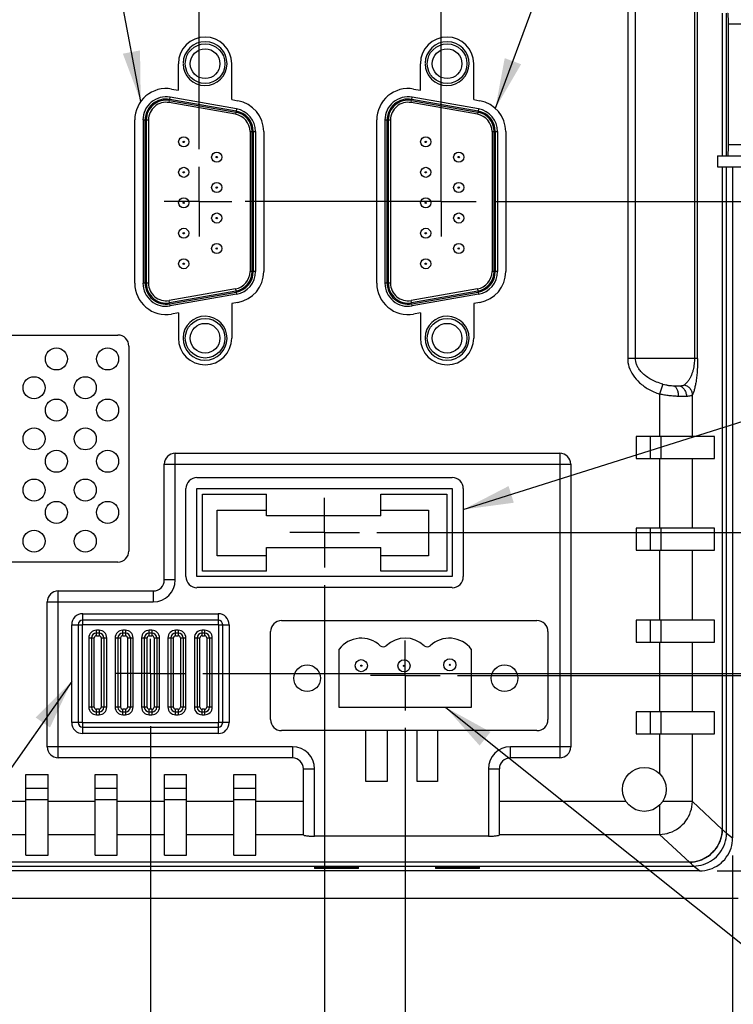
# Model space of a CAD drawing. Header units: inches. Extents: x 0 to 34, y 0 to 22.
# Tile 16 of 21: x 25.9 to 28.4, y 7.5 to 11. Entities that reach past the tile are written whole.
import ezdxf

# ---------------------------------------------------------------- set-up
doc = ezdxf.new("R2010")
doc.units = ezdxf.units.IN
doc.header["$LTSCALE"] = 1.87
doc.header["$MEASUREMENT"] = 0
doc.linetypes.add('CENTER', pattern=[0.6, 0.375, -0.075, 0.075, -0.075])
doc.layers.get('0').update_dxf_attribs({"linetype": 'CONTINUOUS'})
for name, color, linetype in [('DEFAULT_1', 7, 'CENTER'), ('DETAIL', 7, 'CONTINUOUS'), ('DIMENSIONS', 7, 'CONTINUOUS')]:
    doc.layers.add(name, color=color, linetype=linetype)
doc.styles.get("Standard").update_dxf_attribs({"font": 'txt', "width": 0.8})
doc.dimstyles.new('DIMSTYLE_1', dxfattribs={"dimtxt": 0.125, "dimasz": 0.18, "dimexe": 0.18, "dimexo": 0.0625, "dimgap": 0.09, "dimtad": 0, "dimtih": 1, "dimtoh": 1, "dimdec": 1, "dimdsep": 46, "dimtxsty": 'STANDARD', "dimblk": '_FILLED', "dimblk1": '_FILLED', "dimblk2": '_FILLED', "dimcen": 0.09, "dimadec": 0, "dimazin": 0, "dimtp": 0.1, "dimtm": 0.1, "dimtfac": 1, "dimtdec": 1, "dimtofl": 0, "dimtmove": 0, "dimatfit": 3, "dimldrblk": '_FILLED', "dimfxl": 1, "dimtolj": 1, "dimarcsym": 0})
doc.dimstyles.new('DIMSTYLE_2', dxfattribs={"dimtxt": 0.125, "dimasz": 0.18, "dimexe": 0.18, "dimexo": 0.0625, "dimgap": 0.09, "dimtad": 0, "dimtih": 1, "dimtoh": 1, "dimdec": 3, "dimdsep": 46, "dimtxsty": 'STANDARD', "dimblk": '_FILLED', "dimblk1": '_FILLED', "dimblk2": '_FILLED', "dimcen": 0.09, "dimadec": 0, "dimazin": 0, "dimtp": 0.01, "dimtm": 0.01, "dimtfac": 1, "dimtdec": 3, "dimtofl": 0, "dimtmove": 0, "dimatfit": 3, "dimldrblk": '_FILLED', "dimfxl": 1, "dimtolj": 1, "dimarcsym": 0})

# ---------------------------------------------------------------- blocks, each defined once
blk = doc.blocks.new('_FILLED')
at = {"color": 0, "linetype": 'BYBLOCK'}
blk.add_solid([(0, 0), (-1, 0.174), (-1, -0.174)], dxfattribs=at)
blk = doc.blocks.new('*D17')
at = {"layer": 'DIMENSIONS', "color": 2, "linetype": 'CONTINUOUS'}
for p, q in [((20.9606, 7.9839), (20.9606, 4.7049)), ((28.4409, 7.9839), (28.4409, 4.7049)), ((20.9606, 4.8299), (24.2083, 4.8299)), ((28.4409, 4.8299), (25.5583, 4.8299))]:
    blk.add_line(p, q, dxfattribs=at)
at = {"layer": 'DIMENSIONS', "color": 2, "linetype": 'CONTINUOUS', "xscale": 0.18, "yscale": 0.18, "zscale": 0.18, "rotation": 180}
blk.add_blockref('_FILLED', (20.9606, 4.8299), dxfattribs=at)
at = {"layer": 'DIMENSIONS', "color": 2, "linetype": 'CONTINUOUS', "xscale": 0.18, "yscale": 0.18, "zscale": 0.18}
blk.add_blockref('_FILLED', (28.4409, 4.8299), dxfattribs=at)
at = {"layer": 'DIMENSIONS', "color": 2, "linetype": 'CONTINUOUS', "width": 0.8}
for s, p in [('[', (24.6958, 4.7674)), (']', (25.3958, 4.7674)), ('190', (24.2708, 4.7674)), ('7.4803', (24.7958, 4.7674))]:
    blk.add_text(s, height=0.125, dxfattribs=at).set_placement(p)
blk = doc.blocks.new('*D22')
at = {"layer": 'DIMENSIONS', "color": 2, "linetype": 'CONTINUOUS'}
for p, q in [((26.5317, 18.2817), (26.5317, 19.0317)), ((28.5393, 13.6405), (28.5393, 19.0317)), ((26.5317, 18.9067), (26.9602, 18.9067)), ((28.5393, 18.9067), (28.0102, 18.9067)), ((26.5317, 10.5115), (26.5317, 18.0317))]:
    blk.add_line(p, q, dxfattribs=at)
at = {"layer": 'DIMENSIONS', "color": 2, "linetype": 'CONTINUOUS', "xscale": 0.18, "yscale": 0.18, "zscale": 0.18, "rotation": 180}
blk.add_blockref('_FILLED', (26.5317, 18.9067), dxfattribs=at)
at = {"layer": 'DIMENSIONS', "color": 2, "linetype": 'CONTINUOUS', "xscale": 0.18, "yscale": 0.18, "zscale": 0.18}
blk.add_blockref('_FILLED', (28.5393, 18.9067), dxfattribs=at)
at = {"layer": 'DIMENSIONS', "color": 2, "linetype": 'CONTINUOUS', "width": 0.8}
for s, p in [('51', (27.0227, 18.8442)), ('[', (27.3477, 18.8442)), ('2.01', (27.4477, 18.8442)), (']', (27.8477, 18.8442))]:
    blk.add_text(s, height=0.125, dxfattribs=at).set_placement(p)
blk = doc.blocks.new('*D27')
at = {"layer": 'DIMENSIONS', "color": 2, "linetype": 'CONTINUOUS'}
for p, q in [((28.3854, 13.5583), (32.6899, 13.5583)), ((32.5649, 13.5583), (32.5649, 11.796)), ((32.5649, 10.324), (32.5649, 11.3585)), ((27.5853, 10.324), (32.6899, 10.324))]:
    blk.add_line(p, q, dxfattribs=at)
at = {"layer": 'DIMENSIONS', "color": 2, "linetype": 'CONTINUOUS', "xscale": 0.18, "yscale": 0.18, "zscale": 0.18}
for p, rotation in [((32.5649, 13.5583), 90), ((32.5649, 10.324), 270)]:
    blk.add_blockref('_FILLED', p, dxfattribs=dict(at, rotation=rotation))
at = {"layer": 'DIMENSIONS', "color": 2, "linetype": 'CONTINUOUS', "width": 0.8}
for s, p in [('82.2', (32.2649, 11.6085)), ('[', (32.2649, 11.421)), ('3.23', (32.3649, 11.421)), (']', (32.7649, 11.421))]:
    blk.add_text(s, height=0.125, dxfattribs=at).set_placement(p)
blk = doc.blocks.new('*D32')
at = {"layer": 'DIMENSIONS', "color": 2, "linetype": 'CONTINUOUS'}
for p, q in [((29.5649, 8.6275), (29.5649, 8.9875)), ((27.4567, 8.6275), (29.6899, 8.6275)), ((28.3854, 7.9284), (29.6899, 7.9284)), ((29.5649, 7.9284), (29.5649, 7.5684))]:
    blk.add_line(p, q, dxfattribs=at)
at = {"layer": 'DIMENSIONS', "color": 2, "linetype": 'CONTINUOUS', "xscale": 0.18, "yscale": 0.18, "zscale": 0.18}
for p, rotation in [((29.5649, 8.6275), 270), ((29.5649, 7.9284), 90)]:
    blk.add_blockref('_FILLED', p, dxfattribs=dict(at, rotation=rotation))
at = {"layer": 'DIMENSIONS', "color": 2, "linetype": 'CONTINUOUS', "width": 0.8}
for s, p in [('17.8', (29.3149, 8.2066)), ('[', (29.3149, 8.0191)), ('.70', (29.4149, 8.0191)), (']', (29.7149, 8.0191))]:
    blk.add_text(s, height=0.125, dxfattribs=at).set_placement(p)
blk = doc.blocks.new('*D33')
at = {"layer": 'DIMENSIONS', "color": 2, "linetype": 'CONTINUOUS'}
for p, q in [((30.3149, 8.6345), (30.3149, 8.9945)), ((26.5446, 8.6345), (29.4399, 8.6345)), ((29.6899, 8.6345), (30.4399, 8.6345)), ((28.3854, 7.9284), (30.4399, 7.9284)), ((30.3149, 7.9284), (30.3149, 7.5684))]:
    blk.add_line(p, q, dxfattribs=at)
at = {"layer": 'DIMENSIONS', "color": 2, "linetype": 'CONTINUOUS', "xscale": 0.18, "yscale": 0.18, "zscale": 0.18}
for p, rotation in [((30.3149, 8.6345), 270), ((30.3149, 7.9284), 90)]:
    blk.add_blockref('_FILLED', p, dxfattribs=dict(at, rotation=rotation))
at = {"layer": 'DIMENSIONS', "color": 2, "linetype": 'CONTINUOUS', "width": 0.8}
for s, p in [('17.9', (30.0649, 8.4013)), ('[', (30.0649, 8.2138)), ('.71', (30.1649, 8.2138)), (']', (30.4649, 8.2138))]:
    blk.add_text(s, height=0.125, dxfattribs=at).set_placement(p)
blk = doc.blocks.new('*D34')
at = {"layer": 'DIMENSIONS', "color": 2, "linetype": 'CONTINUOUS'}
for p, q in [((27.168, 9.1391), (31.1899, 9.1391)), ((31.0649, 9.1391), (31.0649, 8.7929)), ((31.0649, 7.9284), (31.0649, 8.3554)), ((28.3854, 7.9284), (31.1899, 7.9284))]:
    blk.add_line(p, q, dxfattribs=at)
at = {"layer": 'DIMENSIONS', "color": 2, "linetype": 'CONTINUOUS', "xscale": 0.18, "yscale": 0.18, "zscale": 0.18}
for p, rotation in [((31.0649, 9.1391), 90), ((31.0649, 7.9284), 270)]:
    blk.add_blockref('_FILLED', p, dxfattribs=dict(at, rotation=rotation))
at = {"layer": 'DIMENSIONS', "color": 2, "linetype": 'CONTINUOUS', "width": 0.8}
for s, p in [('30.8', (30.7649, 8.6054)), ('[', (30.7649, 8.4179)), ('1.21', (30.8649, 8.4179)), (']', (31.2649, 8.4179))]:
    blk.add_text(s, height=0.125, dxfattribs=at).set_placement(p)
blk = doc.blocks.new('*D35')
at = {"layer": 'DIMENSIONS', "color": 2, "linetype": 'CONTINUOUS'}
for p, q in [((27.2692, 8.44), (27.2692, 6.9549)), ((28.4409, 7.9839), (28.4409, 6.9549)), ((27.2692, 7.0799), (26.9092, 7.0799)), ((28.4409, 7.0799), (28.8009, 7.0799))]:
    blk.add_line(p, q, dxfattribs=at)
at = {"layer": 'DIMENSIONS', "color": 2, "linetype": 'CONTINUOUS', "xscale": 0.18, "yscale": 0.18, "zscale": 0.18}
blk.add_blockref('_FILLED', (27.2692, 7.0799), dxfattribs=at)
at = {"layer": 'DIMENSIONS', "color": 2, "linetype": 'CONTINUOUS', "xscale": 0.18, "yscale": 0.18, "zscale": 0.18, "rotation": 180}
blk.add_blockref('_FILLED', (28.4409, 7.0799), dxfattribs=at)
at = {"layer": 'DIMENSIONS', "color": 2, "linetype": 'CONTINUOUS', "width": 0.8}
for s, p in [('29.8', (27.2851, 7.0174)), ('[', (27.8101, 7.0174)), ('1.17', (27.9101, 7.0174)), (']', (28.3101, 7.0174))]:
    blk.add_text(s, height=0.125, dxfattribs=at).set_placement(p)
blk = doc.blocks.new('*D36')
at = {"layer": 'DIMENSIONS', "color": 2, "linetype": 'CONTINUOUS'}
for p, q in [((26.9805, 8.9516), (26.9805, 6.2049)), ((28.4409, 7.9839), (28.4409, 6.2049)), ((26.9805, 6.3299), (26.6205, 6.3299)), ((28.4409, 6.3299), (28.8009, 6.3299))]:
    blk.add_line(p, q, dxfattribs=at)
at = {"layer": 'DIMENSIONS', "color": 2, "linetype": 'CONTINUOUS', "xscale": 0.18, "yscale": 0.18, "zscale": 0.18}
blk.add_blockref('_FILLED', (26.9805, 6.3299), dxfattribs=at)
at = {"layer": 'DIMENSIONS', "color": 2, "linetype": 'CONTINUOUS', "xscale": 0.18, "yscale": 0.18, "zscale": 0.18, "rotation": 180}
blk.add_blockref('_FILLED', (28.4409, 6.3299), dxfattribs=at)
at = {"layer": 'DIMENSIONS', "color": 2, "linetype": 'CONTINUOUS', "width": 0.8}
for s, p in [('37.1', (27.098, 6.2674)), ('[', (27.623, 6.2674)), ('1.46', (27.723, 6.2674)), (']', (28.123, 6.2674))]:
    blk.add_text(s, height=0.125, dxfattribs=at).set_placement(p)
blk = doc.blocks.new('*D37')
at = {"layer": 'DIMENSIONS', "color": 2, "linetype": 'CONTINUOUS'}
for p, q in [((26.3571, 8.447), (26.3571, 5.4549)), ((28.4409, 7.9839), (28.4409, 5.4549)), ((26.3571, 5.5799), (26.7959, 5.5799)), ((28.4409, 5.5799), (28.0459, 5.5799))]:
    blk.add_line(p, q, dxfattribs=at)
at = {"layer": 'DIMENSIONS', "color": 2, "linetype": 'CONTINUOUS', "xscale": 0.18, "yscale": 0.18, "zscale": 0.18, "rotation": 180}
blk.add_blockref('_FILLED', (26.3571, 5.5799), dxfattribs=at)
at = {"layer": 'DIMENSIONS', "color": 2, "linetype": 'CONTINUOUS', "xscale": 0.18, "yscale": 0.18, "zscale": 0.18}
blk.add_blockref('_FILLED', (28.4409, 5.5799), dxfattribs=at)
at = {"layer": 'DIMENSIONS', "color": 2, "linetype": 'CONTINUOUS', "width": 0.8}
for s, p in [('52.9', (26.8584, 5.5174)), ('[', (27.3834, 5.5174)), ('2.08', (27.4834, 5.5174)), (']', (27.8834, 5.5174))]:
    blk.add_text(s, height=0.125, dxfattribs=at).set_placement(p)

msp = doc.modelspace()

# ---------------------------------------------------------------- linework, layer by layer
at = {"color": 7, "linetype": 'CONTINUOUS'}
for p, q in [((28.0653, 11.7236), (28.0653, 9.763)), ((28.0931, 9.763), (28.0931, 11.7236)), ((28.3044, 11.7236), (28.3044, 9.763)), ((28.3156, 9.763), (28.3156, 11.7236)), ((28.404, 10.9992), (28.404, 10.4874)), ((28.419, 10.4874), (28.419, 10.9992)), ((28.4245, 10.9599), (28.8149, 10.9599)), ((28.4245, 10.9599), (28.4245, 10.5268)), ((26.4573, 10.7226), (26.4573, 10.8178)), ((26.6481, 10.689), (26.6481, 10.8178)), ((27.3235, 10.7226), (27.3235, 10.8178)), ((27.5142, 10.689), (27.5142, 10.8178)), ((26.4326, 10.727), (26.4573, 10.7226)), ((27.2988, 10.727), (27.3235, 10.7226)), ((26.4275, 10.6979), (26.4131, 10.6992)), ((26.4241, 10.6785), (26.4254, 10.6863)), ((26.4254, 10.6863), (26.6628, 10.6444)), ((26.4261, 10.6901), (26.4275, 10.6979)), ((26.6635, 10.6483), (26.4261, 10.6901)), ((26.6649, 10.656), (26.4275, 10.6979)), ((26.6481, 10.689), (26.67, 10.6851)), ((27.2936, 10.6979), (27.2793, 10.6992)), ((27.2902, 10.6785), (27.2916, 10.6863)), ((27.2916, 10.6863), (27.529, 10.6444)), ((27.2923, 10.6901), (27.2936, 10.6979)), ((27.5297, 10.6483), (27.2923, 10.6901)), ((27.531, 10.656), (27.2936, 10.6979)), ((27.5142, 10.689), (27.5362, 10.6851)), ((26.6615, 10.6367), (26.4241, 10.6785)), ((26.6628, 10.6444), (26.6615, 10.6367)), ((26.6649, 10.656), (26.6635, 10.6483)), ((27.5276, 10.6367), (27.2902, 10.6785)), ((27.529, 10.6444), (27.5276, 10.6367)), ((27.531, 10.656), (27.5297, 10.6483)), ((26.3009, 10.0319), (26.3009, 10.6165)), ((26.3305, 10.6165), (26.3383, 10.6165)), ((26.3305, 10.6165), (26.3305, 10.0319)), ((26.3383, 10.0319), (26.3383, 10.6165)), ((26.3423, 10.6165), (26.3501, 10.6165)), ((26.3423, 10.6165), (26.3423, 10.0319)), ((26.3501, 10.6165), (26.3501, 10.0319)), ((27.1671, 10.0319), (27.1671, 10.6165)), ((27.1966, 10.6165), (27.2045, 10.6165)), ((27.1966, 10.6165), (27.1966, 10.0319)), ((27.2045, 10.0319), (27.2045, 10.6165)), ((27.2084, 10.6165), (27.2163, 10.6165)), ((27.2084, 10.6165), (27.2084, 10.0319)), ((27.2163, 10.6165), (27.2163, 10.0319)), ((26.7135, 10.5746), (26.7214, 10.5746)), ((26.7135, 10.5746), (26.7135, 10.0738)), ((26.7214, 10.0738), (26.7214, 10.5746)), ((26.7253, 10.5746), (26.7332, 10.5746)), ((26.7253, 10.5746), (26.7253, 10.0738)), ((26.7332, 10.5746), (26.7332, 10.0738)), ((26.7627, 10.5746), (26.7627, 10.0738)), ((27.5797, 10.5746), (27.5875, 10.5746)), ((27.5797, 10.5746), (27.5797, 10.0738)), ((27.5875, 10.0738), (27.5875, 10.5746)), ((27.5915, 10.5746), (27.5994, 10.5746)), ((27.5915, 10.5746), (27.5915, 10.0738)), ((27.5994, 10.5746), (27.5994, 10.0738)), ((27.6289, 10.5746), (27.6289, 10.0738)), ((28.8149, 10.5268), (28.4245, 10.5268)), ((28.3862, 10.4874), (28.7864, 10.4874)), ((28.3862, 10.4874), (28.3862, 10.448)), ((28.3862, 10.448), (28.7864, 10.448)), ((28.404, 10.448), (28.404, 8.0765)), ((28.419, 8.0639), (28.419, 10.448)), ((28.4409, 10.448), (28.4409, 8.0464)), ((26.7214, 10.0738), (26.7135, 10.0738)), ((26.7332, 10.0738), (26.7253, 10.0738)), ((27.5875, 10.0738), (27.5797, 10.0738)), ((27.5994, 10.0738), (27.5915, 10.0738)), ((26.3383, 10.0319), (26.3305, 10.0319)), ((26.3501, 10.0319), (26.3423, 10.0319)), ((26.6615, 10.0117), (26.4241, 9.9699)), ((26.6615, 10.0117), (26.6628, 10.004)), ((27.2045, 10.0319), (27.1966, 10.0319)), ((27.2163, 10.0319), (27.2084, 10.0319)), ((27.5276, 10.0117), (27.2902, 9.9699)), ((27.5276, 10.0117), (27.529, 10.004)), ((26.6628, 10.004), (26.4254, 9.9621)), ((26.4261, 9.9582), (26.6635, 10.0001)), ((26.6649, 9.9923), (26.4275, 9.9505)), ((26.6635, 10.0001), (26.6649, 9.9923)), ((27.529, 10.004), (27.2916, 9.9621)), ((27.2923, 9.9582), (27.5297, 10.0001)), ((27.531, 9.9923), (27.2936, 9.9505)), ((27.5297, 10.0001), (27.531, 9.9923)), ((26.4254, 9.9621), (26.4241, 9.9699)), ((26.4275, 9.9505), (26.4261, 9.9582)), ((26.67, 9.9633), (26.6481, 9.9594)), ((26.6481, 9.9594), (26.6481, 9.8351)), ((27.2916, 9.9621), (27.2902, 9.9699)), ((27.2936, 9.9505), (27.2923, 9.9582)), ((27.5362, 9.9633), (27.5142, 9.9594)), ((27.5142, 9.9594), (27.5142, 9.8351)), ((26.4573, 9.9257), (26.4326, 9.9214)), ((26.4573, 9.9257), (26.4573, 9.8351)), ((27.3235, 9.9257), (27.2988, 9.9214)), ((27.3235, 9.9257), (27.3235, 9.8351)), ((24.5013, 9.8466), (26.2405, 9.8466)), ((26.2799, 9.8072), (26.2799, 9.0734)), ((28.3156, 9.763), (28.0653, 9.763)), ((28.1916, 9.6705), (28.1797, 9.635)), ((28.1797, 9.635), (28.1797, 9.4835)), ((28.2968, 9.4835), (28.2968, 9.632)), ((28.3765, 9.4835), (28.0962, 9.4835)), ((28.0962, 9.4835), (28.0962, 9.4048)), ((28.1456, 9.4835), (28.1456, 9.4048)), ((28.185, 9.4048), (28.185, 9.4835)), ((28.3765, 9.4048), (28.3765, 9.4835)), ((26.446, 9.4236), (27.8221, 9.4236)), ((26.446, 8.9698), (26.446, 9.4236)), ((27.8221, 9.4236), (27.8221, 8.3331)), ((26.4067, 9.3843), (27.8615, 9.3843)), ((26.4067, 8.9698), (26.4067, 9.3843)), ((27.8615, 9.3843), (27.8615, 8.3724)), ((28.0962, 9.4048), (28.3765, 9.4048)), ((28.1797, 9.4048), (28.1797, 9.1548)), ((28.2968, 9.1548), (28.2968, 9.4048)), ((26.5236, 9.336), (27.4374, 9.336)), ((26.4842, 8.9816), (26.4842, 9.2966)), ((26.5236, 9.2966), (27.4374, 9.2966)), ((26.5236, 8.9816), (26.5236, 9.2966)), ((26.5433, 9.2769), (26.7728, 9.2769)), ((26.5433, 9.0013), (26.5433, 9.2769)), ((26.7728, 9.1993), (26.7728, 9.2769)), ((27.1817, 9.2769), (27.4177, 9.2769)), ((27.1817, 9.1993), (27.1817, 9.2769)), ((27.4177, 9.2769), (27.4177, 9.0013)), ((27.4374, 9.2966), (27.4374, 8.9816)), ((27.4767, 9.2966), (27.4767, 8.9816)), ((26.5957, 9.22), (26.7728, 9.22)), ((26.5957, 9.0565), (26.5957, 9.22)), ((27.1817, 9.1993), (26.7728, 9.1993)), ((27.1817, 9.22), (27.3521, 9.22)), ((27.3521, 9.22), (27.3521, 9.0565)), ((28.3765, 9.1548), (28.0962, 9.1548)), ((28.0962, 9.1548), (28.0962, 9.0761)), ((28.1456, 9.1548), (28.1456, 9.0761)), ((28.185, 9.0761), (28.185, 9.1548)), ((28.3765, 9.0761), (28.3765, 9.1548)), ((26.7728, 9.0857), (27.1817, 9.0857)), ((26.7728, 9.0013), (26.7728, 9.0857)), ((27.1817, 9.0013), (27.1817, 9.0857)), ((28.0962, 9.0761), (28.3765, 9.0761)), ((28.1797, 9.0761), (28.1797, 8.8261)), ((28.2968, 8.8261), (28.2968, 9.0761)), ((26.2405, 9.034), (25.8599, 9.034)), ((26.7728, 9.0565), (26.5957, 9.0565)), ((27.3521, 9.0565), (27.1817, 9.0565)), ((26.7728, 9.0013), (26.5433, 9.0013)), ((27.4177, 9.0013), (27.1817, 9.0013)), ((26.446, 8.9698), (26.4067, 8.9698)), ((27.4374, 8.9816), (26.5236, 8.9816)), ((26.0272, 8.9305), (26.3673, 8.9305)), ((26.0272, 8.3331), (26.0272, 8.9305)), ((26.3673, 8.9305), (26.3673, 8.8911)), ((27.4374, 8.9423), (26.5236, 8.9423)), ((25.9878, 8.8911), (26.3673, 8.8911)), ((25.9878, 8.3724), (25.9878, 8.8911)), ((26.1146, 8.8489), (26.5996, 8.8489)), ((26.1146, 8.8105), (26.1146, 8.8489)), ((26.5996, 8.8489), (26.5996, 8.8105)), ((26.5996, 8.8257), (26.1146, 8.8257)), ((26.8266, 8.8243), (27.7404, 8.8243)), ((28.3765, 8.8261), (28.0962, 8.8261)), ((28.0962, 8.8261), (28.0962, 8.7473)), ((28.1456, 8.8261), (28.1456, 8.7473)), ((28.185, 8.7473), (28.185, 8.8261)), ((28.3765, 8.7473), (28.3765, 8.8261)), ((26.0752, 8.8095), (26.1137, 8.8095)), ((26.0752, 8.4594), (26.0752, 8.8095)), ((26.0984, 8.8095), (26.0984, 8.4594)), ((26.1137, 8.8105), (26.6005, 8.8105)), ((26.1137, 8.4584), (26.1137, 8.8105)), ((26.1731, 8.7898), (26.1639, 8.7898)), ((26.1639, 8.7701), (26.1639, 8.7898)), ((26.1731, 8.7799), (26.1639, 8.7799)), ((26.1731, 8.7898), (26.1731, 8.7701)), ((26.2676, 8.7898), (26.2584, 8.7898)), ((26.2584, 8.7701), (26.2584, 8.7898)), ((26.2676, 8.7799), (26.2584, 8.7799)), ((26.2676, 8.7898), (26.2676, 8.7701)), ((26.362, 8.7898), (26.3529, 8.7898)), ((26.3529, 8.7701), (26.3529, 8.7898)), ((26.362, 8.7799), (26.3529, 8.7799)), ((26.362, 8.7898), (26.362, 8.7701)), ((26.4565, 8.7898), (26.4474, 8.7898)), ((26.4474, 8.7701), (26.4474, 8.7898)), ((26.4565, 8.7799), (26.4474, 8.7799)), ((26.4565, 8.7898), (26.4565, 8.7701)), ((26.551, 8.7898), (26.5419, 8.7898)), ((26.5419, 8.7701), (26.5419, 8.7898)), ((26.551, 8.7799), (26.5419, 8.7799)), ((26.551, 8.7898), (26.551, 8.7701)), ((26.6005, 8.8105), (26.6005, 8.4584)), ((26.6005, 8.8095), (26.639, 8.8095)), ((26.6157, 8.4594), (26.6157, 8.8095)), ((26.639, 8.8095), (26.639, 8.4594)), ((26.7872, 8.47), (26.7872, 8.7849)), ((27.7798, 8.7849), (27.7798, 8.47)), ((26.1364, 8.7622), (26.1561, 8.7622)), ((26.1364, 8.7622), (26.1364, 8.5147)), ((26.1462, 8.7622), (26.1462, 8.5147)), ((26.1561, 8.5147), (26.1561, 8.7622)), ((26.1639, 8.7701), (26.1731, 8.7701)), ((26.1809, 8.7622), (26.2006, 8.7622)), ((26.1809, 8.7622), (26.1809, 8.5147)), ((26.1908, 8.7622), (26.1908, 8.5147)), ((26.2006, 8.5147), (26.2006, 8.7622)), ((26.2309, 8.7622), (26.2506, 8.7622)), ((26.2309, 8.7622), (26.2309, 8.5147)), ((26.2407, 8.7622), (26.2407, 8.5147)), ((26.2506, 8.5147), (26.2506, 8.7622)), ((26.2584, 8.7701), (26.2676, 8.7701)), ((26.2754, 8.7622), (26.2951, 8.7622)), ((26.2754, 8.7622), (26.2754, 8.5147)), ((26.2853, 8.7622), (26.2853, 8.5147)), ((26.2951, 8.5147), (26.2951, 8.7622)), ((26.3254, 8.7622), (26.345, 8.7622)), ((26.3254, 8.7622), (26.3254, 8.5147)), ((26.3352, 8.7622), (26.3352, 8.5147)), ((26.345, 8.5147), (26.345, 8.7622)), ((26.3529, 8.7701), (26.362, 8.7701)), ((26.3699, 8.7622), (26.3896, 8.7622)), ((26.3699, 8.7622), (26.3699, 8.5147)), ((26.3798, 8.7622), (26.3798, 8.5147)), ((26.3896, 8.5147), (26.3896, 8.7622)), ((26.4198, 8.7622), (26.4395, 8.7622)), ((26.4198, 8.7622), (26.4198, 8.5147)), ((26.4297, 8.7622), (26.4297, 8.5147)), ((26.4395, 8.5147), (26.4395, 8.7622)), ((26.4474, 8.7701), (26.4565, 8.7701)), ((26.4644, 8.7622), (26.4841, 8.7622)), ((26.4644, 8.7622), (26.4644, 8.5147)), ((26.4743, 8.7622), (26.4743, 8.5147)), ((26.4841, 8.5147), (26.4841, 8.7622)), ((26.5143, 8.7622), (26.534, 8.7622)), ((26.5143, 8.7622), (26.5143, 8.5147)), ((26.5242, 8.7622), (26.5242, 8.5147)), ((26.534, 8.5147), (26.534, 8.7622)), ((26.5419, 8.7701), (26.551, 8.7701)), ((26.5589, 8.7622), (26.5786, 8.7622)), ((26.5589, 8.7622), (26.5589, 8.5147)), ((26.5687, 8.7622), (26.5687, 8.5147)), ((26.5786, 8.5147), (26.5786, 8.7622)), ((28.0962, 8.7473), (28.3765, 8.7473)), ((28.1797, 8.7473), (28.1797, 8.4973)), ((28.2968, 8.4973), (28.2968, 8.7473)), ((27.033, 8.5137), (27.033, 8.7221)), ((27.5055, 8.7221), (27.5055, 8.5137)), ((26.1561, 8.5147), (26.1364, 8.5147)), ((26.1731, 8.5069), (26.1639, 8.5069)), ((26.1639, 8.4872), (26.1639, 8.5069)), ((26.1731, 8.497), (26.1639, 8.497)), ((26.1731, 8.5069), (26.1731, 8.4872)), ((26.2006, 8.5147), (26.1809, 8.5147)), ((26.2506, 8.5147), (26.2309, 8.5147)), ((26.2676, 8.5069), (26.2584, 8.5069)), ((26.2584, 8.4872), (26.2584, 8.5069)), ((26.2676, 8.497), (26.2584, 8.497)), ((26.2676, 8.5069), (26.2676, 8.4872)), ((26.2951, 8.5147), (26.2754, 8.5147)), ((26.345, 8.5147), (26.3254, 8.5147)), ((26.362, 8.5069), (26.3529, 8.5069)), ((26.3529, 8.4872), (26.3529, 8.5069)), ((26.362, 8.497), (26.3529, 8.497)), ((26.362, 8.5069), (26.362, 8.4872)), ((26.3896, 8.5147), (26.3699, 8.5147)), ((26.4395, 8.5147), (26.4198, 8.5147)), ((26.4565, 8.5069), (26.4474, 8.5069)), ((26.4474, 8.4872), (26.4474, 8.5069)), ((26.4565, 8.497), (26.4474, 8.497)), ((26.4565, 8.5069), (26.4565, 8.4872)), ((26.4841, 8.5147), (26.4644, 8.5147)), ((26.534, 8.5147), (26.5143, 8.5147)), ((26.551, 8.5069), (26.5419, 8.5069)), ((26.5419, 8.4872), (26.5419, 8.5069)), ((26.551, 8.497), (26.5419, 8.497)), ((26.551, 8.5069), (26.551, 8.4872)), ((26.5786, 8.5147), (26.5589, 8.5147)), ((27.5055, 8.5137), (27.033, 8.5137)), ((28.3765, 8.4973), (28.0962, 8.4973)), ((28.0962, 8.4973), (28.0962, 8.4186)), ((28.1456, 8.4973), (28.1456, 8.4186)), ((28.185, 8.4186), (28.185, 8.4973)), ((28.3765, 8.4186), (28.3765, 8.4973)), ((26.1137, 8.4594), (26.0752, 8.4594)), ((26.1639, 8.4872), (26.1731, 8.4872)), ((26.2584, 8.4872), (26.2676, 8.4872)), ((26.3529, 8.4872), (26.362, 8.4872)), ((26.4474, 8.4872), (26.4565, 8.4872)), ((26.5419, 8.4872), (26.551, 8.4872)), ((26.639, 8.4594), (26.6005, 8.4594)), ((26.6005, 8.4584), (26.1137, 8.4584)), ((26.1146, 8.42), (26.1146, 8.4584)), ((26.1146, 8.4432), (26.5996, 8.4432)), ((26.5996, 8.4584), (26.5996, 8.42)), ((27.7404, 8.4306), (26.8266, 8.4306)), ((27.1279, 8.2482), (27.1279, 8.4306)), ((27.2044, 8.4306), (27.2044, 8.2482)), ((27.3116, 8.2482), (27.3116, 8.4306)), ((27.385, 8.4306), (27.385, 8.2482)), ((26.5996, 8.42), (26.1146, 8.42)), ((28.0962, 8.4186), (28.3765, 8.4186)), ((28.1797, 8.4186), (28.1797, 8.2766)), ((28.2968, 8.1765), (28.2968, 8.4186)), ((26.8655, 8.3724), (25.9878, 8.3724)), ((26.8655, 8.3724), (26.8655, 8.3331)), ((27.8615, 8.3724), (27.6455, 8.3724)), ((27.6455, 8.3331), (27.6455, 8.3724)), ((26.8655, 8.3331), (26.0272, 8.3331)), ((27.8221, 8.3331), (27.6455, 8.3331)), ((26.9049, 8.2937), (26.9443, 8.2937)), ((26.9049, 8.0575), (26.9049, 8.2937)), ((26.9443, 8.0526), (26.9443, 8.2937)), ((27.5668, 8.2937), (27.6062, 8.2937)), ((27.5668, 8.2937), (27.5668, 8.0526)), ((27.6062, 8.0575), (27.6062, 8.2937)), ((25.9117, 8.2736), (25.9905, 8.2736)), ((25.9117, 7.9851), (25.9117, 8.2736)), ((25.9905, 7.9851), (25.9905, 8.2736)), ((26.1597, 8.2736), (26.2385, 8.2736)), ((26.1597, 7.9851), (26.1597, 8.2736)), ((26.2385, 7.9851), (26.2385, 8.2736)), ((26.4078, 8.2736), (26.4865, 8.2736)), ((26.4078, 7.9851), (26.4078, 8.2736)), ((26.4865, 7.9851), (26.4865, 8.2736)), ((26.6558, 8.2736), (26.7345, 8.2736)), ((26.6558, 7.9851), (26.6558, 8.2736)), ((26.7345, 7.9851), (26.7345, 8.2736)), ((27.2044, 8.2482), (27.1279, 8.2482)), ((27.385, 8.2482), (27.3116, 8.2482)), ((25.9905, 8.2236), (25.9117, 8.2236)), ((26.2385, 8.2236), (26.1597, 8.2236)), ((26.4865, 8.2236), (26.4078, 8.2236)), ((26.7345, 8.2236), (26.6558, 8.2236)), ((25.9117, 8.1843), (25.9905, 8.1843)), ((26.1597, 8.1843), (26.2385, 8.1843)), ((26.4078, 8.1843), (26.4865, 8.1843)), ((26.6558, 8.1843), (26.7345, 8.1843)), ((25.9117, 8.1765), (25.7424, 8.1765)), ((26.1597, 8.1765), (25.9905, 8.1765)), ((26.4078, 8.1765), (26.2385, 8.1765)), ((26.6558, 8.1765), (26.4865, 8.1765)), ((26.9049, 8.1765), (26.7345, 8.1765)), ((28.0593, 8.1765), (27.6062, 8.1765)), ((28.1797, 8.1635), (28.1797, 8.0592)), ((28.2968, 8.1765), (28.1905, 8.1765)), ((28.2968, 8.1765), (28.4039, 8.0765)), ((28.404, 8.0765), (28.4039, 8.0765)), ((25.7424, 8.0592), (25.9117, 8.0592)), ((25.9905, 8.0592), (26.1597, 8.0592)), ((26.2385, 8.0592), (26.4078, 8.0592)), ((26.4865, 8.0592), (26.6558, 8.0592)), ((26.7345, 8.0592), (26.9049, 8.0592)), ((27.5668, 8.0526), (26.9443, 8.0526)), ((27.6062, 8.0592), (28.1797, 8.0592)), ((28.2868, 7.9594), (28.1797, 8.0592)), ((28.419, 8.0639), (28.4189, 8.0639)), ((28.419, 8.0639), (28.4409, 8.0464)), ((25.9117, 7.9851), (25.9905, 7.9851)), ((26.1597, 7.9851), (26.2385, 7.9851)), ((26.4078, 7.9851), (26.4865, 7.9851)), ((26.6558, 7.9851), (26.7345, 7.9851)), ((21.1006, 7.9459), (28.3009, 7.9459)), ((28.2868, 7.9594), (21.1148, 7.9594)), ((26.9439, 7.9429), (27.1014, 7.9429)), ((26.9439, 7.9429), (26.9439, 7.9374)), ((27.1014, 7.9374), (26.9439, 7.9374)), ((27.1014, 7.9374), (27.1014, 7.9429)), ((27.3769, 7.9429), (27.5344, 7.9429)), ((27.3769, 7.9429), (27.3769, 7.9374)), ((27.5344, 7.9374), (27.3769, 7.9374)), ((27.5344, 7.9374), (27.5344, 7.9429)), ((28.2868, 7.9594), (28.2869, 7.9592)), ((28.3229, 7.9284), (28.3009, 7.9459)), ((28.3229, 7.9284), (21.0786, 7.9284)), ((28.4606, 7.8299), (20.9409, 7.8299))]:
    msp.add_line(p, q, dxfattribs=at)
for centre, radius in [((26.5527, 10.8178), 0.0709), ((26.5527, 10.8178), 0.0532), ((27.4189, 10.8178), 0.0709), ((27.4189, 10.8178), 0.0532), ((26.4762, 10.5379), 0.0181), ((26.4762, 10.5379), 0.00236), ((27.3424, 10.5379), 0.0181), ((27.3424, 10.5379), 0.00236), ((26.5943, 10.4834), 0.0181), ((26.5943, 10.4834), 0.00236), ((27.4605, 10.4834), 0.0181), ((27.4605, 10.4834), 0.00236), ((26.4762, 10.4289), 0.0181), ((27.3424, 10.4289), 0.0181), ((26.4762, 10.4289), 0.00236), ((27.3424, 10.4289), 0.00236), ((26.5943, 10.3744), 0.0181), ((26.5943, 10.3744), 0.00236), ((27.4605, 10.3744), 0.0181), ((27.4605, 10.3744), 0.00236), ((26.4762, 10.3198), 0.0181), ((27.3424, 10.3198), 0.0181), ((26.4762, 10.3198), 0.00236), ((27.3424, 10.3198), 0.00236), ((26.5943, 10.2653), 0.0181), ((26.5943, 10.2653), 0.00236), ((27.4605, 10.2653), 0.0181), ((27.4605, 10.2653), 0.00236), ((26.4762, 10.2108), 0.0181), ((27.3424, 10.2108), 0.0181), ((26.4762, 10.2108), 0.00236), ((27.3424, 10.2108), 0.00236), ((26.5943, 10.1563), 0.0181), ((26.5943, 10.1563), 0.00236), ((27.4605, 10.1563), 0.0181), ((27.4605, 10.1563), 0.00236), ((26.4762, 10.1017), 0.0181), ((27.3424, 10.1017), 0.0181), ((26.4762, 10.1017), 0.00236), ((27.3424, 10.1017), 0.00236), ((26.5527, 9.8351), 0.0709), ((27.4189, 9.8351), 0.0709), ((26.5527, 9.8351), 0.0532), ((27.4189, 9.8351), 0.0532), ((26.0207, 9.7608), 0.0394), ((26.2038, 9.7608), 0.0394), ((25.9406, 9.6578), 0.0394), ((26.1237, 9.6578), 0.0394), ((26.0207, 9.5778), 0.0394), ((26.2038, 9.5778), 0.0394), ((25.9406, 9.4748), 0.0394), ((26.1237, 9.4748), 0.0394), ((26.0207, 9.3947), 0.0394), ((26.2038, 9.3947), 0.0394), ((25.9406, 9.2917), 0.0394), ((26.1237, 9.2917), 0.0394), ((26.0207, 9.2116), 0.0394), ((26.2038, 9.2116), 0.0394), ((25.9406, 9.1086), 0.0394), ((26.1237, 9.1086), 0.0394), ((27.1118, 8.663), 0.0218), ((27.2648, 8.6624), 0.0218), ((27.4289, 8.6659), 0.0218), ((26.9181, 8.6179), 0.0477), ((27.1118, 8.663), 0.00216), ((27.2648, 8.6624), 0.00216), ((27.4289, 8.6659), 0.00216), ((27.6247, 8.6179), 0.0477), ((28.1249, 8.22), 0.0787)]:
    msp.add_circle(centre, radius, dxfattribs=at)
for centre, radius, start, end in [((26.5527, 10.8178), 0.0954, 0, 180), ((26.5527, 10.8178), 0.0787, 180, 179), ((27.4189, 10.8178), 0.0954, 0, 180), ((27.4189, 10.8178), 0.0787, 180, 179), ((26.4131, 10.6165), 0.1122, 80, 180), ((27.2793, 10.6165), 0.1122, 80, 180), ((26.4131, 10.6165), 0.0827, 80, 180), ((26.4131, 10.6165), 0.0748, 80, 180), ((26.4131, 10.6165), 0.0709, 80, 180), ((26.4131, 10.6165), 0.063, 80, 180), ((26.6505, 10.5746), 0.1122, 0, 80), ((27.2793, 10.6165), 0.0827, 80, 180), ((27.2793, 10.6165), 0.0748, 80, 180), ((27.2793, 10.6165), 0.0709, 80, 180), ((27.2793, 10.6165), 0.063, 80, 180), ((27.5167, 10.5746), 0.1122, 0, 80), ((26.6505, 10.5746), 0.0709, 0, 80), ((26.6505, 10.5746), 0.0748, 0, 80), ((26.6505, 10.5746), 0.0827, 0, 80), ((27.5167, 10.5746), 0.0709, 0, 80), ((27.5167, 10.5746), 0.0748, 0, 80), ((27.5167, 10.5746), 0.0827, 0, 80), ((26.6505, 10.5746), 0.063, 0, 80), ((27.5167, 10.5746), 0.063, 0, 80), ((26.6505, 10.0738), 0.063, 280, 360), ((26.6505, 10.0738), 0.0709, 280, 360), ((26.6505, 10.0738), 0.0748, 280, 360), ((26.6505, 10.0738), 0.0827, 280, 360), ((26.6505, 10.0738), 0.1122, 280, 360), ((27.5167, 10.0738), 0.063, 280, 360), ((27.5167, 10.0738), 0.0709, 280, 360), ((27.5167, 10.0738), 0.0748, 280, 360), ((27.5167, 10.0738), 0.0827, 280, 360), ((27.5167, 10.0738), 0.1122, 280, 360), ((26.4131, 10.0319), 0.1122, 180, 280), ((26.4131, 10.0319), 0.0827, 180, 280), ((26.4131, 10.0319), 0.0748, 180, 280), ((26.4131, 10.0319), 0.0709, 180, 280), ((26.4131, 10.0319), 0.063, 180, 280), ((27.2793, 10.0319), 0.1122, 180, 280), ((27.2793, 10.0319), 0.0827, 180, 280), ((27.2793, 10.0319), 0.0748, 180, 280), ((27.2793, 10.0319), 0.0709, 180, 280), ((27.2793, 10.0319), 0.063, 180, 280), ((26.5527, 9.8351), 0.0787, 180, 179), ((27.4189, 9.8351), 0.0787, 180, 179), ((26.2405, 9.8072), 0.0394, 0, 90), ((26.5527, 9.8351), 0.0954, 180, 360), ((27.4189, 9.8351), 0.0954, 180, 360), ((26.446, 9.3843), 0.0394, 90, 180), ((27.8221, 9.3843), 0.0394, 0, 90), ((26.5236, 9.2966), 0.0394, 90, 180), ((27.4374, 9.2966), 0.0394, 0, 90), ((26.2405, 9.0734), 0.0394, 270, 360), ((26.3673, 8.9698), 0.0394, 270, 360), ((26.3673, 8.9698), 0.0787, 270, 360), ((26.5236, 8.9816), 0.0394, 180, 270), ((27.4374, 8.9816), 0.0394, 270, 360), ((26.0272, 8.8911), 0.0394, 90, 180), ((26.1146, 8.8095), 0.0394, 90, 180), ((26.5996, 8.8095), 0.0394, 0, 90), ((26.1146, 8.8095), 0.0161, 90, 180), ((26.5996, 8.8095), 0.0161, 0, 90), ((26.8266, 8.7849), 0.0394, 90, 180), ((27.7404, 8.7849), 0.0394, 0, 90), ((26.1639, 8.7622), 0.0276, 90, 180), ((26.1639, 8.7622), 0.0177, 90, 180), ((26.1731, 8.7622), 0.0276, 0, 90), ((26.1731, 8.7622), 0.0177, 0, 90), ((26.2584, 8.7622), 0.0276, 90, 180), ((26.2584, 8.7622), 0.0177, 90, 180), ((26.2676, 8.7622), 0.0276, 0, 90), ((26.2676, 8.7622), 0.0177, 0, 90), ((26.3529, 8.7622), 0.0276, 90, 180), ((26.3529, 8.7622), 0.0177, 90, 180), ((26.362, 8.7622), 0.0276, 0, 90), ((26.362, 8.7622), 0.0177, 0, 90), ((26.4474, 8.7622), 0.0276, 90, 180), ((26.4474, 8.7622), 0.0177, 90, 180), ((26.4565, 8.7622), 0.0276, 0, 90), ((26.4565, 8.7622), 0.0177, 0, 90), ((26.5419, 8.7622), 0.0276, 90, 180), ((26.5419, 8.7622), 0.0177, 90, 180), ((26.551, 8.7622), 0.0276, 0, 90), ((26.551, 8.7622), 0.0177, 0, 90), ((26.1639, 8.7622), 0.00787, 90, 180), ((26.1731, 8.7622), 0.00787, 0, 90), ((26.2584, 8.7622), 0.00787, 90, 180), ((26.2676, 8.7622), 0.00787, 0, 90), ((26.3529, 8.7622), 0.00787, 90, 180), ((26.362, 8.7622), 0.00787, 0, 90), ((26.4474, 8.7622), 0.00787, 90, 180), ((26.4565, 8.7622), 0.00787, 0, 90), ((26.5419, 8.7622), 0.00787, 90, 180), ((26.551, 8.7622), 0.00787, 0, 90), ((27.1118, 8.663), 0.0984, 46.3972, 143.1301), ((27.2692, 8.663), 0.0984, 46.3972, 133.6028), ((27.4267, 8.663), 0.0984, 36.8699, 133.6028), ((27.1905, 8.7457), 0.0157, 226.3972, 313.6028), ((27.348, 8.7457), 0.0157, 226.3972, 313.6028), ((26.1639, 8.5147), 0.0276, 180, 270), ((26.1639, 8.5147), 0.0177, 180, 270), ((26.1639, 8.5147), 0.00787, 180, 270), ((26.1731, 8.5147), 0.0177, 270, 360), ((26.1731, 8.5147), 0.0276, 270, 360), ((26.1731, 8.5147), 0.00787, 270, 360), ((26.2584, 8.5147), 0.0276, 180, 270), ((26.2584, 8.5147), 0.0177, 180, 270), ((26.2584, 8.5147), 0.00787, 180, 270), ((26.2676, 8.5147), 0.0177, 270, 360), ((26.2676, 8.5147), 0.00787, 270, 360), ((26.2676, 8.5147), 0.0276, 270, 360), ((26.3529, 8.5147), 0.0276, 180, 270), ((26.3529, 8.5147), 0.0177, 180, 270), ((26.3529, 8.5147), 0.00787, 180, 270), ((26.362, 8.5147), 0.0177, 270, 360), ((26.362, 8.5147), 0.0276, 270, 360), ((26.362, 8.5147), 0.00787, 270, 360), ((26.4474, 8.5147), 0.0276, 180, 270), ((26.4474, 8.5147), 0.0177, 180, 270), ((26.4474, 8.5147), 0.00787, 180, 270), ((26.4565, 8.5147), 0.0177, 270, 360), ((26.4565, 8.5147), 0.00787, 270, 360), ((26.4565, 8.5147), 0.0276, 270, 360), ((26.5419, 8.5147), 0.0276, 180, 270), ((26.5419, 8.5147), 0.0177, 180, 270), ((26.5419, 8.5147), 0.00787, 180, 270), ((26.551, 8.5147), 0.0177, 270, 360), ((26.551, 8.5147), 0.00787, 270, 360), ((26.551, 8.5147), 0.0276, 270, 360), ((26.1146, 8.4594), 0.0394, 180, 270), ((26.1146, 8.4594), 0.0161, 180, 270), ((26.5996, 8.4594), 0.0394, 270, 360), ((26.5996, 8.4594), 0.0161, 270, 360), ((26.8266, 8.47), 0.0394, 180, 270), ((27.7404, 8.47), 0.0394, 270, 360), ((26.0272, 8.3724), 0.0394, 180, 270), ((26.8655, 8.2937), 0.0787, 0, 90), ((27.6455, 8.2937), 0.0787, 90, 180), ((27.8221, 8.3724), 0.0394, 270, 360), ((26.8655, 8.2937), 0.0394, 0, 90), ((27.6455, 8.2937), 0.0394, 90, 180)]:
    msp.add_arc(centre, radius, start, end, dxfattribs=at)
for points, knots in [([(28.4228, 10.9992), (28.4238, 10.9992), (28.4229, 10.9931), (28.4246, 10.987), (28.4243, 10.9739), (28.4245, 10.9649), (28.4245, 10.9599)], [0, 0, 0, 0, 0.07781, 0.294606, 0.618402, 1, 1, 1, 1]), ([(28.4245, 10.5268), (28.4245, 10.5218), (28.4243, 10.5128), (28.4246, 10.4996), (28.4229, 10.4935), (28.4238, 10.4874), (28.4228, 10.4874)], [0, 0, 0, 0, 0.381617, 0.705394, 0.922182, 1, 1, 1, 1]), ([(28.0653, 9.763), (28.0651, 9.7528), (28.0687, 9.7312), (28.0835, 9.7011), (28.1078, 9.6738), (28.1403, 9.651), (28.166, 9.6398), (28.1797, 9.635)], [0, 0, 0, 0, 0.167628, 0.35237, 0.543621, 0.76144, 1, 1, 1, 1]), ([(28.1916, 9.6705), (28.1839, 9.6727), (28.1695, 9.6776), (28.1498, 9.6867), (28.1334, 9.6968), (28.12, 9.7076), (28.1096, 9.7188), (28.1019, 9.7301), (28.0967, 9.7413), (28.0937, 9.7522), (28.0931, 9.7595), (28.0931, 9.763)], [0, 0, 0, 0, 0.167107, 0.31607, 0.448638, 0.566624, 0.671673, 0.765451, 0.849686, 0.926883, 1, 1, 1, 1]), ([(28.3044, 9.763), (28.3044, 9.7597), (28.3042, 9.753), (28.3034, 9.7428), (28.3019, 9.7323), (28.2996, 9.7217), (28.2965, 9.7112), (28.2927, 9.701), (28.288, 9.6915), (28.2825, 9.6826), (28.276, 9.6748), (28.271, 9.6703), (28.2684, 9.6684)], [0, 0, 0, 0, 0.094375, 0.192184, 0.293894, 0.39852, 0.503652, 0.607637, 0.709608, 0.808969, 0.905657, 1, 1, 1, 1]), ([(28.3156, 9.763), (28.3156, 9.7493), (28.3148, 9.7229), (28.3117, 9.6911), (28.308, 9.6683), (28.3048, 9.654), (28.3013, 9.642), (28.2984, 9.635), (28.2968, 9.632)], [0, 0, 0, 0, 0.30945, 0.593484, 0.71869, 0.829386, 0.923565, 1, 1, 1, 1]), ([(28.1916, 9.6705), (28.1949, 9.6696), (28.1999, 9.6684), (28.2067, 9.6672), (28.2118, 9.6664), (28.2169, 9.6658), (28.2235, 9.6651), (28.2284, 9.6648), (28.2316, 9.6646)], [0, 0, 0, 0, 0.253305, 0.380547, 0.508303, 0.635212, 0.759677, 1, 1, 1, 1]), ([(28.2316, 9.6646), (28.234, 9.6634), (28.2386, 9.6592), (28.2432, 9.6501), (28.2459, 9.6389), (28.2462, 9.6309), (28.246, 9.6268)], [0, 0, 0, 0, 0.188681, 0.430063, 0.71137, 1, 1, 1, 1]), ([(28.2316, 9.6646), (28.234, 9.6645), (28.2386, 9.6643), (28.2452, 9.6643), (28.2494, 9.6644), (28.2515, 9.6646)], [0, 0, 0, 0, 0.361159, 0.695265, 1, 1, 1, 1]), ([(28.2515, 9.6646), (28.2533, 9.6647), (28.2568, 9.6649), (28.2615, 9.6656), (28.2653, 9.6667), (28.2675, 9.6677), (28.2684, 9.6684)], [0, 0, 0, 0, 0.317557, 0.591325, 0.816487, 1, 1, 1, 1]), ([(28.2515, 9.6646), (28.2548, 9.6634), (28.2597, 9.6606), (28.2652, 9.6554), (28.2689, 9.6505), (28.2719, 9.6449), (28.2748, 9.6371), (28.2758, 9.6308), (28.2759, 9.6267)], [0, 0, 0, 0, 0.222776, 0.345761, 0.474681, 0.607389, 0.741167, 1, 1, 1, 1]), ([(28.2684, 9.6684), (28.2722, 9.6672), (28.2778, 9.6645), (28.2843, 9.6594), (28.29, 9.6532), (28.2951, 9.644), (28.2967, 9.6359), (28.2968, 9.632)], [0, 0, 0, 0, 0.244323, 0.373272, 0.503529, 0.759568, 1, 1, 1, 1]), ([(28.246, 9.6268), (28.2409, 9.627), (28.233, 9.6275), (28.2223, 9.6284), (28.2139, 9.6293), (28.2054, 9.6304), (28.194, 9.6321), (28.1854, 9.6337), (28.1797, 9.635)], [0, 0, 0, 0, 0.231662, 0.354114, 0.480512, 0.609203, 0.73871, 1, 1, 1, 1]), ([(28.2759, 9.6267), (28.273, 9.6265), (28.2667, 9.6264), (28.2568, 9.6264), (28.2497, 9.6266), (28.246, 9.6268)], [0, 0, 0, 0, 0.293913, 0.628754, 1, 1, 1, 1]), ([(28.2968, 9.632), (28.2961, 9.6311), (28.2938, 9.6295), (28.2892, 9.6282), (28.2831, 9.6272), (28.2784, 9.6268), (28.2759, 9.6267)], [0, 0, 0, 0, 0.155005, 0.366931, 0.649759, 1, 1, 1, 1]), ([(28.1797, 8.0592), (28.1918, 8.0594), (28.2162, 8.0636), (28.2491, 8.0808), (28.2753, 8.107), (28.2924, 8.1399), (28.2966, 8.1643), (28.2968, 8.1765)], [0, 0, 0, 0, 0.199372, 0.399559, 0.600104, 0.800419, 1, 1, 1, 1]), ([(28.4039, 8.0766), (28.4037, 8.0645), (28.3996, 8.0406), (28.383, 8.0081), (28.3574, 7.9818), (28.3243, 7.964), (28.2993, 7.9596), (28.2868, 7.9594)], [0, 0, 0, 0, 0.198958, 0.392421, 0.590561, 0.793665, 1, 1, 1, 1]), ([(28.2869, 7.9592), (28.299, 7.9594), (28.3229, 7.9636), (28.3553, 7.9802), (28.3816, 8.0058), (28.3994, 8.0389), (28.4038, 8.0639), (28.404, 8.0765)], [0, 0, 0, 0, 0.198746, 0.392077, 0.590208, 0.79344, 1, 1, 1, 1]), ([(28.404, 8.0765), (28.4062, 8.0746), (28.41, 8.0712), (28.415, 8.067), (28.4178, 8.0648), (28.419, 8.0639)], [0, 0, 0, 0, 0.447982, 0.780916, 1, 1, 1, 1]), ([(26.9079, 8.0556), (26.9113, 8.0549), (26.9171, 8.0538), (26.93, 8.0529), (26.9391, 8.0526), (26.9443, 8.0526)], [0, 0, 0, 0, 0.232106, 0.579095, 1, 1, 1, 1]), ([(27.5668, 8.0526), (27.5718, 8.0526), (27.5808, 8.0528), (27.5935, 8.0537), (27.6005, 8.055), (27.6062, 8.0562), (27.6062, 8.0575)], [0, 0, 0, 0, 0.371798, 0.687687, 0.906273, 1, 1, 1, 1]), ([(28.3008, 7.9459), (28.313, 7.9459), (28.3374, 7.9497), (28.3703, 7.9663), (28.3969, 7.9921), (28.4147, 8.0258), (28.4189, 8.0512), (28.4189, 8.0639)], [0, 0, 0, 0, 0.199183, 0.392244, 0.589863, 0.792887, 1, 1, 1, 1]), ([(28.3229, 7.9284), (28.3352, 7.9284), (28.36, 7.9323), (28.3934, 7.9493), (28.42, 7.9759), (28.437, 8.0093), (28.4409, 8.0341), (28.4409, 8.0464)], [0, 0, 0, 0, 0.200164, 0.400147, 0.600054, 0.799973, 1, 1, 1, 1]), ([(28.3009, 7.9459), (28.2999, 7.9468), (28.2973, 7.9492), (28.2926, 7.9537), (28.2889, 7.9573), (28.2868, 7.9593)], [0, 0, 0, 0, 0.216034, 0.547467, 1, 1, 1, 1])]:
    msp.add_open_spline(points, degree=3, knots=knots, dxfattribs=at)
msp.add_open_spline([(26.9049, 8.0575), (26.9049, 8.0563), (26.9065, 8.0559), (26.9079, 8.0556)], degree=3, dxfattribs=at)
at = {"layer": 'DEFAULT_1', "color": 7, "linetype": 'CENTER'}
for p, q in [((27.3978, 10.324), (27.3978, 11.5007)), ((26.5317, 10.324), (26.5317, 10.449)), ((26.5317, 10.324), (26.4067, 10.324)), ((26.5317, 10.324), (26.6479, 10.324)), ((26.5317, 10.324), (26.5317, 10.199)), ((27.3978, 10.324), (26.6479, 10.324)), ((27.3978, 10.324), (27.5228, 10.324)), ((27.3978, 10.324), (27.3978, 10.199)), ((26.9805, 9.1391), (26.9805, 9.2641)), ((26.9805, 9.1391), (26.8555, 9.1391)), ((26.9805, 9.1391), (27.1055, 9.1391)), ((26.9805, 9.1391), (26.9805, 9.0141)), ((26.3571, 8.6345), (26.3571, 8.7595)), ((27.2692, 8.6275), (27.2692, 8.7525)), ((26.3571, 8.6345), (26.2321, 8.6345)), ((26.3571, 8.6345), (26.4821, 8.6345)), ((26.3571, 8.6345), (26.3571, 8.5095)), ((27.2692, 8.6275), (27.1442, 8.6275)), ((27.2692, 8.6275), (27.3942, 8.6275)), ((27.2692, 8.6275), (27.2692, 8.5025))]:
    msp.add_line(p, q, dxfattribs=at)
at = {"layer": 'DETAIL', "color": 2, "linetype": 'CONTINUOUS'}
for p, q in [((26.3224, 10.6825), (25.6205, 14.4067)), ((27.5918, 10.658), (28.9837, 14.4067)), ((27.4767, 9.2218), (29.3993, 9.8288)), ((26.0752, 8.6069), (25.005, 7.0799)), ((27.4141, 8.5137), (29.2081, 7.0799))]:
    msp.add_line(p, q, dxfattribs=at)
for points in [[(26.2583, 10.8536), (26.3224, 10.6825), (26.3198, 10.8652)], [(27.6251, 10.8376), (27.5918, 10.658), (27.6837, 10.8158)], [(27.639, 9.3058), (27.4767, 9.2218), (27.6578, 9.2462)], [(25.9975, 8.4416), (26.0752, 8.6069), (25.9463, 8.4775)], [(27.5743, 8.4257), (27.4141, 8.5137), (27.5352, 8.3769)]]:
    msp.add_solid(points, dxfattribs=at)

# ---------------------------------------------------------------- dimensions: what is measured, and where the dimension line sits
at = {"layer": 'DIMENSIONS', "color": 2, "linetype": 'CONTINUOUS'}
for base, p1, p2, angle, picture, middle in [((26.5317, 18.9067), (28.5393, 13.6405), (26.5317, 10.5115), 180, '*D22', (27.4852, 18.9067)), ((32.5649, 10.324), (28.3854, 13.5583), (27.5853, 10.324), 270, '*D27', (32.5649, 11.5773)), ((31.0649, 9.1391), (28.3854, 7.9284), (27.168, 9.1391), 90, '*D34', (31.0649, 8.5741)), ((30.3149, 8.6345), (28.3854, 7.9284), (26.5446, 8.6345), 90, '*D33', (30.3149, 8.3701)), ((29.5649, 8.6275), (28.3854, 7.9284), (27.4567, 8.6275), 90, '*D32', (29.5649, 8.1753)), ((26.9805, 6.3299), (28.4409, 7.9839), (26.9805, 8.9516), 180, '*D36', (27.6605, 6.3299)), ((26.3571, 5.5799), (28.4409, 7.9839), (26.3571, 8.447), 180, '*D37', (27.4209, 5.5799)), ((27.2692, 7.0799), (28.4409, 7.9839), (27.2692, 8.44), 180, '*D35', (27.8476, 7.0799))]:
    dim = msp.add_linear_dim(base=base, p1=p1, p2=p2, angle=angle, dimstyle='DIMSTYLE_1', dxfattribs=at)
    dim.commit()
    dim.dimension.update_dxf_attribs({"geometry": picture, "text_midpoint": middle, "dimtype": 160})
dim = msp.add_linear_dim(base=(28.4409, 4.8299), p1=(20.9606, 7.9839), p2=(28.4409, 7.9839), dimstyle='DIMSTYLE_2', dxfattribs=at)
dim.commit()
dim.dimension.update_dxf_attribs({"geometry": '*D17', "text_midpoint": (24.8833, 4.8299), "dimtype": 160})

doc.saveas('drawing.dxf')
